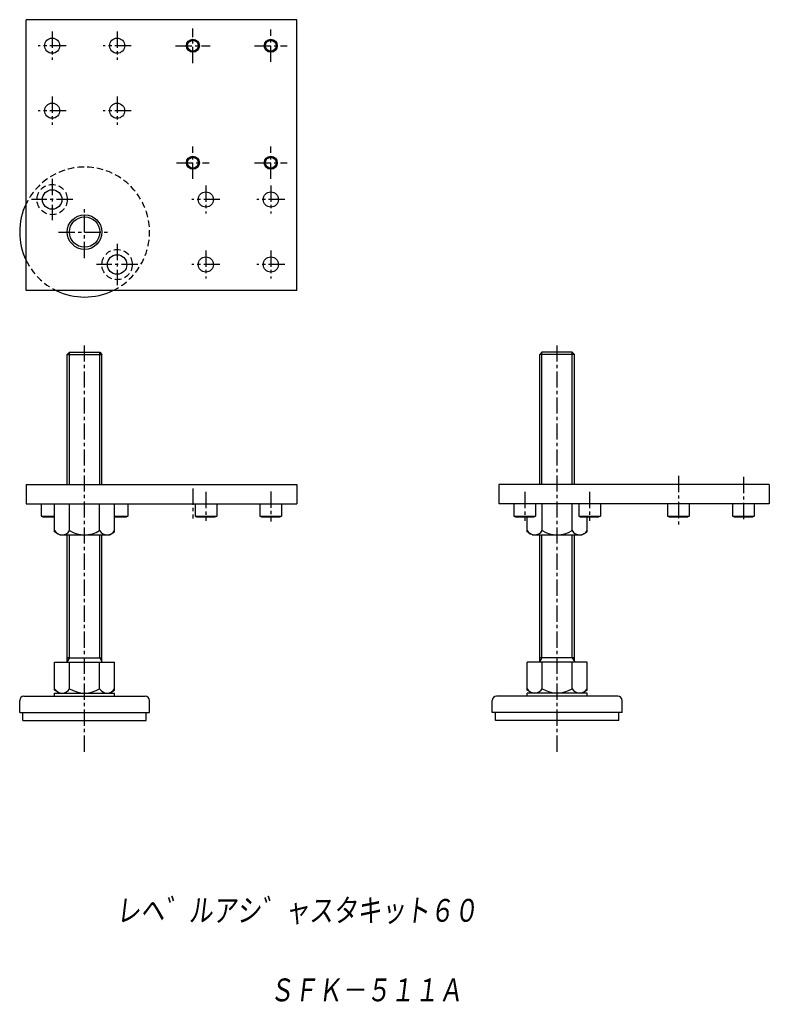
# Model space of a CAD drawing. Extents: x -172 to 174, y -387 to 67.
import ezdxf

# ---------------------------------------------------------------- set-up
doc = ezdxf.new("R2010")
doc.units = 0
doc.linetypes.add('CENTER', pattern=[12, 7.5, -1.5, 1.5, -1.5])
doc.linetypes.add('DASHED', pattern=[4.5, 3, -1.5])
doc.layers.get('0').update_dxf_attribs({"linetype": 'CONTINUOUS'})
doc.styles.get("Standard").update_dxf_attribs({"font": 'txt', "bigfont": 'BIGFONT'})

msp = doc.modelspace()

# ---------------------------------------------------------------- linework, layer by layer
at = {"color": 7, "linetype": 'CONTINUOUS'}
for p, q in [((-169.1, -57.61), (-169.1, 67.39)), ((-44.1, 67.39), (-169.1, 67.39)), ((-44.1, -57.61), (-44.1, 67.39)), ((-44.1, -57.61), (-169.1, -57.61)), ((-150.1, -87.1), (-149.1, -86.1)), ((-149.1, -86.1), (-135.1, -86.1)), ((-149.1, -147.1), (-149.1, -86.1)), ((-135.1, -86.1), (-134.1, -87.1)), ((-135.1, -147.1), (-135.1, -86.1)), ((69.16, -86.1), (68.16, -87.1)), ((83.16, -86.1), (69.16, -86.1)), ((69.16, -147.1), (69.16, -86.1)), ((84.16, -87.1), (83.16, -86.1)), ((83.16, -147.1), (83.16, -86.1)), ((-150.1, -87.1), (-134.1, -87.1)), ((-150.1, -147.1), (-150.1, -87.1)), ((-134.1, -147.1), (-134.1, -87.1)), ((84.16, -87.1), (68.16, -87.1)), ((68.16, -147.1), (68.16, -87.1)), ((84.16, -147.1), (84.16, -87.1)), ((-169.1, -147.1), (-44.1, -147.1)), ((-169.1, -147.1), (-169.1, -156.1)), ((-44.1, -147.1), (-44.1, -156.1)), ((49.16, -147.1), (49.16, -156.1)), ((174.16, -147.1), (49.16, -147.1)), ((174.16, -147.1), (174.16, -156.1)), ((-169.1, -156.1), (-46.1, -156.1)), ((-162.1, -156.1), (-162.1, -161.7)), ((-155.95, -156.1), (-128.24, -156.1)), ((-155.95, -168.97), (-155.95, -156.1)), ((-149.03, -168.36), (-149.03, -156.1)), ((-135.17, -168.36), (-135.17, -156.1)), ((-128.24, -168.97), (-128.24, -156.1)), ((-122.1, -156.1), (-122.1, -161.7)), ((-101.1, -156.1), (-44.1, -156.1)), ((-91.1, -156.1), (-91.1, -161.7)), ((-81.1, -156.1), (-81.1, -161.7)), ((-61.1, -156.1), (-61.1, -161.7)), ((-51.1, -156.1), (-51.1, -161.7)), ((174.16, -156.1), (49.16, -156.1)), ((56.16, -156.1), (56.16, -161.7)), ((66.16, -156.1), (66.16, -161.7)), ((69.23, -168.36), (69.23, -156.1)), ((83.09, -168.36), (83.09, -156.1)), ((86.16, -156.1), (86.16, -161.7)), ((121.02, -156.1), (93.31, -156.1)), ((96.16, -156.1), (96.16, -161.7)), ((127.16, -156.1), (127.16, -161.7)), ((137.16, -156.1), (137.16, -161.7)), ((157.16, -156.1), (157.16, -161.7)), ((167.16, -156.1), (167.16, -161.7)), ((-162.1, -161.7), (-161.4, -162.1)), ((-162.1, -161.7), (-155.95, -161.7)), ((-161.4, -162.1), (-155.95, -162.1)), ((-128.24, -161.7), (-122.1, -161.7)), ((-128.24, -162.1), (-122.79, -162.1)), ((-122.1, -161.7), (-122.79, -162.1)), ((-91.1, -161.7), (-90.4, -162.1)), ((-91.1, -161.7), (-81.1, -161.7)), ((-90.4, -162.1), (-81.79, -162.1)), ((-81.1, -161.7), (-81.79, -162.1)), ((-61.1, -161.7), (-51.1, -161.7)), ((-61.1, -161.7), (-60.4, -162.1)), ((-60.4, -162.1), (-51.79, -162.1)), ((-51.1, -161.7), (-51.79, -162.1)), ((56.16, -161.7), (66.16, -161.7)), ((56.16, -161.7), (56.86, -162.1)), ((56.86, -162.1), (65.47, -162.1)), ((62.31, -168.97), (62.31, -162.1)), ((66.16, -161.7), (65.47, -162.1)), ((86.16, -161.7), (96.16, -161.7)), ((86.16, -161.7), (86.86, -162.1)), ((86.86, -162.1), (95.47, -162.1)), ((90.02, -168.97), (90.02, -161.7)), ((96.16, -161.7), (95.47, -162.1)), ((127.16, -161.7), (127.86, -162.1)), ((127.16, -161.7), (137.16, -161.7)), ((127.86, -162.1), (136.47, -162.1)), ((137.16, -161.7), (136.47, -162.1)), ((157.16, -161.7), (157.86, -162.1)), ((157.16, -161.7), (167.16, -161.7)), ((157.86, -162.1), (166.47, -162.1)), ((167.16, -161.7), (166.47, -162.1)), ((-153.56, -170.36), (-155.95, -168.97)), ((-153.56, -170.36), (-130.63, -170.36)), ((-150.1, -229.1), (-150.1, -170.36)), ((-149.1, -227.1), (-149.1, -170.36)), ((-135.1, -227.1), (-135.1, -170.36)), ((-134.1, -229.1), (-134.1, -170.36)), ((-130.63, -170.36), (-128.24, -168.97)), ((64.7, -170.36), (62.31, -168.97)), ((64.7, -170.36), (87.63, -170.36)), ((68.16, -229.1), (68.16, -170.36)), ((69.16, -227.1), (69.16, -170.36)), ((83.16, -227.1), (83.16, -170.36)), ((84.16, -229.1), (84.16, -170.36)), ((87.63, -170.36), (90.02, -168.97)), ((-150.1, -227.1), (-134.1, -227.1)), ((-149.1, -227.1), (-150.1, -227.1)), ((-149.1, -227.1), (-150.1, -228.83)), ((-135.1, -227.1), (-134.1, -228.83)), ((84.16, -227.1), (68.16, -227.1)), ((69.16, -227.1), (68.16, -228.83)), ((83.16, -227.1), (84.16, -227.1)), ((83.16, -227.1), (84.16, -228.83)), ((-155.95, -241.97), (-155.95, -229.1)), ((-155.95, -229.1), (-128.24, -229.1)), ((-149.03, -241.36), (-149.03, -229.1)), ((-135.17, -241.36), (-135.17, -229.1)), ((-128.24, -241.97), (-128.24, -229.1)), ((62.31, -241.97), (62.31, -229.1)), ((90.02, -229.1), (62.31, -229.1)), ((69.23, -241.36), (69.23, -229.1)), ((83.09, -241.36), (83.09, -229.1)), ((90.02, -241.97), (90.02, -229.1)), ((-170.1, -244.86), (-114.1, -244.86)), ((-153.56, -243.36), (-155.95, -241.97)), ((-155.95, -244.86), (-155.95, -243.36)), ((-155.95, -243.36), (-128.24, -243.36)), ((-130.63, -243.36), (-128.24, -241.97)), ((-128.24, -244.86), (-128.24, -243.36)), ((104.16, -244.86), (48.16, -244.86)), ((64.7, -243.36), (62.31, -241.97)), ((62.31, -244.86), (62.31, -243.36)), ((90.02, -243.36), (62.31, -243.36)), ((87.63, -243.36), (90.02, -241.97)), ((90.02, -244.86), (90.02, -243.36)), ((-172.1, -252.3), (-172.1, -246.86)), ((-112.1, -252.3), (-112.1, -246.86)), ((46.16, -252.3), (46.16, -246.86)), ((106.16, -252.3), (106.16, -246.86)), ((-172.1, -252.3), (-112.1, -252.3)), ((-170.6, -256.1), (-170.6, -252.3)), ((-113.6, -256.1), (-113.6, -252.3)), ((106.16, -252.3), (46.16, -252.3)), ((47.66, -256.1), (47.66, -252.3)), ((104.66, -256.1), (104.66, -252.3)), ((-170.6, -256.1), (-113.6, -256.1)), ((104.66, -256.1), (47.66, -256.1))]:
    msp.add_line(p, q, dxfattribs=at)
at = {"color": 7, "linetype": 'CENTER'}
for p, q in [((-157.1, 61.89), (-157.1, 48.89)), ((-127.1, 61.89), (-127.1, 48.89)), ((-92.1, 47.39), (-92.1, 63.39)), ((-56.1, 47.89), (-56.1, 62.89)), ((-150.6, 55.39), (-163.6, 55.39)), ((-120.6, 55.39), (-133.6, 55.39)), ((-100.1, 55.39), (-84.1, 55.39)), ((-63.6, 55.39), (-48.6, 55.39)), ((-157.1, 31.89), (-157.1, 18.89)), ((-127.1, 31.89), (-127.1, 18.89)), ((-150.6, 25.39), (-163.6, 25.39)), ((-120.6, 25.39), (-133.6, 25.39)), ((-92.1, -6.11), (-92.1, 8.89)), ((-56.1, -6.11), (-56.1, 8.89)), ((-99.6, 1.39), (-84.6, 1.39)), ((-63.6, 1.39), (-48.6, 1.39)), ((-157.1, -6.07), (-157.1, -25.15)), ((-86.1, -9.11), (-86.1, -22.11)), ((-56.1, -9.11), (-56.1, -22.11)), ((-147.56, -15.61), (-166.64, -15.61)), ((-79.6, -15.61), (-92.6, -15.61)), ((-49.6, -15.61), (-62.6, -15.61)), ((-142.1, -42.61), (-142.1, -18.61)), ((-154.1, -30.61), (-130.1, -30.61)), ((-127.1, -36.07), (-127.1, -55.15)), ((-86.1, -39.11), (-86.1, -52.11)), ((-56.1, -39.11), (-56.1, -52.11)), ((-117.56, -45.61), (-136.64, -45.61)), ((-79.6, -45.61), (-92.6, -45.61)), ((-49.6, -45.61), (-62.6, -45.61)), ((-142.1, -270.42), (-142.1, -81.67)), ((76.16, -270.42), (76.16, -81.67)), ((132.16, -143.12), (132.16, -166.03)), ((162.16, -143.6), (162.16, -164.49)), ((-92.1, -148.93), (-92.1, -162.76)), ((-86.1, -150.57), (-86.1, -163.95)), ((-56.1, -150.34), (-56.1, -164.18)), ((61.16, -150.57), (61.16, -163.95)), ((91.16, -150.57), (91.16, -163.95))]:
    msp.add_line(p, q, dxfattribs=at)
at = {"color": 7, "linetype": 'CONTINUOUS'}
for centre, radius in [((-157.1, 55.39), 3.5), ((-127.1, 55.39), 3.5), ((-92.1, 55.39), 3), ((-92.1, 55.39), 2.5), ((-56.1, 55.39), 3), ((-56.1, 55.39), 2.5), ((-157.1, 25.39), 3.5), ((-127.1, 25.39), 3.5), ((-92.1, 1.39), 3), ((-92.1, 1.39), 2.5), ((-56.1, 1.39), 3), ((-56.1, 1.39), 2.5), ((-157.1, -15.61), 4.5), ((-86.1, -15.61), 3.5), ((-56.1, -15.61), 3.5), ((-142.1, -30.61), 8), ((-142.1, -30.61), 7), ((-127.1, -45.61), 4.5), ((-86.1, -45.61), 3.5), ((-56.1, -45.61), 3.5)]:
    msp.add_circle(centre, radius, dxfattribs=at)
at = {"color": 7, "linetype": 'DASHED'}
for centre in [(-157.1, -15.61), (-127.1, -45.61)]:
    msp.add_circle(centre, 7, dxfattribs=at)
for start, end in [(295.8419, 154.1581), (205.8419, 244.1581)]:
    msp.add_arc((-142.1, -30.61), 30, start, end, dxfattribs=at)
at = {"color": 7, "linetype": 'CONTINUOUS'}
for centre, radius, start, end in [((-142.1, -30.61), 30, 154.1581, 205.8419), ((-142.1, -30.61), 30, 244.1581, 295.8419), ((-152.49, -166.36), 4, 210.0002, 330), ((-142.1, -157.36), 13, 237.7958, 302.2042), ((-131.71, -166.36), 4, 210, 330), ((65.77, -166.36), 4, 210.0002, 330), ((76.16, -157.36), 13, 237.7958, 302.2042), ((86.56, -166.36), 4, 210, 330), ((-170.1, -246.86), 2, 90, 180), ((-152.49, -239.36), 4, 210.0002, 330), ((-142.1, -230.36), 13, 237.7958, 302.2042), ((-131.71, -239.36), 4, 210, 330), ((-114.1, -246.86), 2, 0, 90), ((48.16, -246.86), 2, 90, 180), ((65.77, -239.36), 4, 210, 330), ((76.16, -230.36), 13, 237.7958, 302.2042), ((86.56, -239.36), 4, 210, 329.9998), ((104.16, -246.86), 2, 0, 90)]:
    msp.add_arc(centre, radius, start, end, dxfattribs=at)

# ---------------------------------------------------------------- texts
at = {"color": 7, "linetype": 'CONTINUOUS', "oblique": 7}
for s, width, p in [('レヘ゛ルアシ゛ャスタキット６０', 0.843064, (-127.58, -350.07)), ('ＳＦＫ－５１１Ａ', 0.845556, (-56.82, -386.79))]:
    msp.add_text(s, height=12, dxfattribs=dict(at, width=width)).set_placement(p)

doc.saveas('drawing.dxf')
